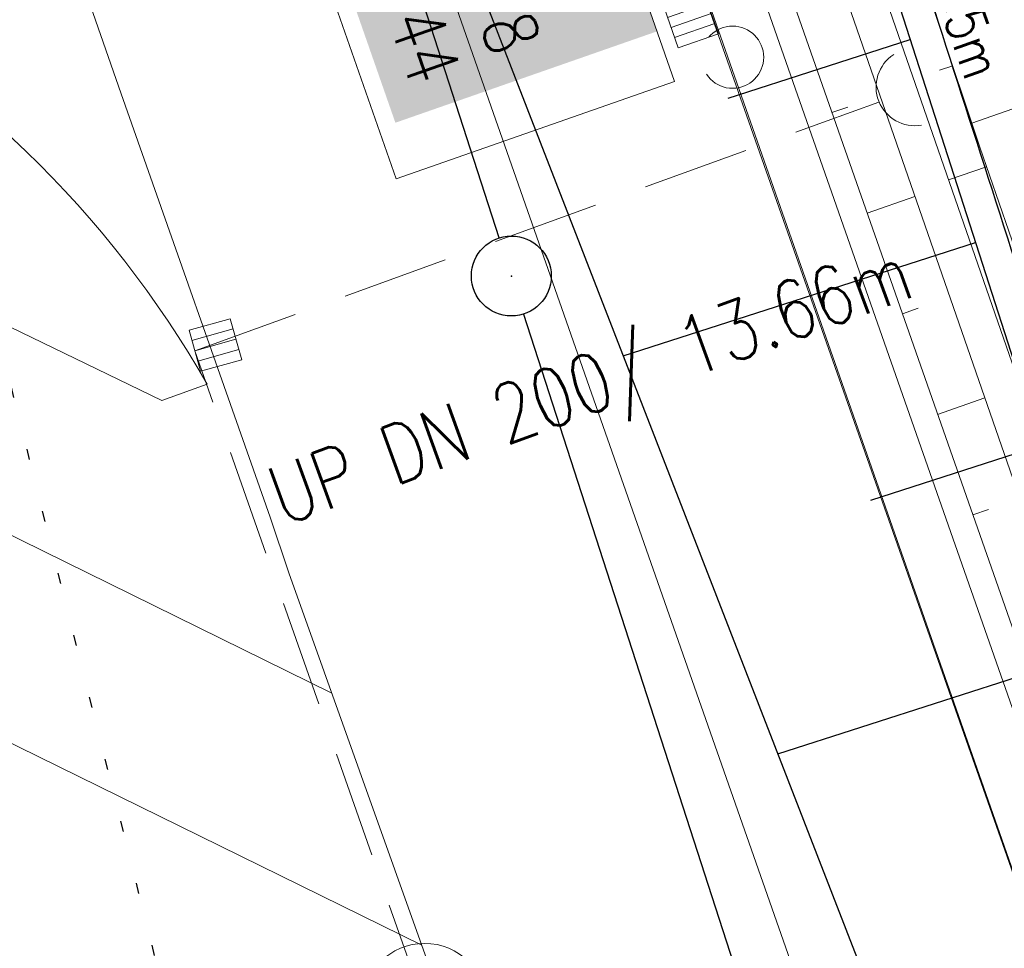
# Model space of a CAD drawing. Extents: x 446577 to 447216, y 443659 to 444842.
# Tile 98 of 177: x 446889 to 446907, y 444023 to 444041. Entities that reach past the tile are written whole.
import ezdxf

# ---------------------------------------------------------------- set-up
doc = ezdxf.new("R2010")
doc.units = 0
doc.header["$LTSCALE"] = 2
doc.header["$MEASUREMENT"] = 0
for name, pattern in [('AUSGEZOGEN', [0]), ('GESTRICH-X2', [1.5, 1, -0.5]), ('PUNKTX2_STR', [0.6, 0.1, -0.5])]:
    doc.linetypes.add(name, pattern=pattern)
doc.layers.get('0').update_dxf_attribs({"linetype": 'AUSGEZOGEN'})
for name, color, linetype in [('204-GRENZL-BAB', 7, 'AUSGEZOGEN'), ('204-GRENZP-BAB', 7, 'AUSGEZOGEN'), ('Beschriftung', 7, 'CONTINUOUS'), ('BOESCHG', 250, 'AUSGEZOGEN'), ('FBRTOP', 250, 'AUSGEZOGEN'), ('GLOBAL', 7, 'CONTINUOUS'), ('Hintergrund', 7, 'CONTINUOUS'), ('Hintergrundplan', 7, 'CONTINUOUS'), ('Ingenieurbauwerke', 15, 'CONTINUOUS'), ('KANAL', 7, 'GESTRICH-X2'), ('Rinne', 200, 'CONTINUOUS'), ('STRASSE', 250, 'AUSGEZOGEN')]:
    doc.layers.add(name, color=color, linetype=linetype)
doc.styles.add('11', font='txt_____.ttf', dxfattribs={"width": 0.8, "height": 1})
doc.styles.add('6', font='txt_____.ttf', dxfattribs={"width": 0.8, "height": 1})
doc.styles.add('8', font='txt_____.ttf', dxfattribs={"width": 0.8, "height": 1})

# ---------------------------------------------------------------- blocks, each defined once
blk = doc.blocks.new('GST')
at = {"color": 0}
blk.add_circle((0, 0), 0.75, dxfattribs=at)
blk.add_point((0, 0), dxfattribs=at)
blk = doc.blocks.new('Schacht')
at = {"color": 18, "lineweight": 9, "true_color": 0x000000}
blk.add_circle((0, 0), 0.779, dxfattribs=at)
blk = doc.blocks.new('SK-quadrat Rand')
at = {"color": 18, "lineweight": 9, "true_color": 0x000000}
for p, q in [((-0.4, 0.8), (-0.4, 0)), ((-0.4, 0.8), (0.4, 0.8)), ((-0.2, 0.8), (-0.2, 0)), ((0, 0.8), (0, 0)), ((0.2, 0.8), (0.2, 0)), ((0.4, 0.8), (0.4, 0)), ((-0.4, 0), (0.4, 0))]:
    blk.add_line(p, q, dxfattribs=at)
blk = doc.blocks.new('Ein-_Auslauf')
at = {"color": 18, "lineweight": 9, "true_color": 0x000000}
blk.add_lwpolyline([(-0.700676, -0.583948, -0.816874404), (0.724419, -0.589597)], format="xyb", dxfattribs=at)

msp = doc.modelspace()

# ---------------------------------------------------------------- linework, layer by layer
at = {"layer": '204-GRENZL-BAB', "flags": 128}
for points in [[(446897.54, 444036.664), (446875.781, 444103.956)], [(446898.001, 444035.236), (446928.09, 443942.184)]]:
    msp.add_lwpolyline(points, dxfattribs=at)
at = {"layer": 'Beschriftung', "color": 18, "lineweight": 9, "true_color": 0x000000}
msp.add_lwpolyline([(446897.596, 444048.865), (446900.833, 444039.597), (446895.61, 444037.772), (446892.372, 444047.04), (446897.596, 444048.865)], close=True, dxfattribs=at)
at = {"layer": 'BOESCHG'}
for p, q in [((446901.835, 444039.287), (446905.254, 444040.388)), ((446905.253, 444040.387), (446905.254, 444040.388)), ((446899.868, 444034.452), (446906.479, 444036.58)), ((446906.478, 444036.579), (446906.479, 444036.58)), ((446904.512, 444031.744), (446907.705, 444032.772)), ((446902.77, 444026.981), (446908.931, 444028.965))]:
    msp.add_line(p, q, dxfattribs=at)
msp.add_lwpolyline([(446899.124, 444059.425), (446912.069, 444019.214), (446968.069, 443858.09)], dxfattribs=at)
at = {"layer": 'BOESCHG', "flags": 128}
msp.add_lwpolyline([(446896.132, 444044.07), (446906.519, 444017.329)], dxfattribs=at)
msp.add_lwpolyline([(446872.344, 444036.574, 0.023811), (446874.463, 444032.474, 0.100765), (446875.193, 444031.65, 0.016093), (446880.743, 444027.752, -0.00796), (446892.087, 444020.055, -0.005009), (446897.634, 444016.078, -0.00344), (446905.613, 444010.15)], format="xyb", dxfattribs=at)
at = {"layer": 'FBRTOP', "color": 0, "const_width": 0.5}
for points in [[(446900.98, 444066.64, 0.001569), (446904.679, 444054.626, 0.001572), (446908.562, 444042.288, 0.001661), (446912.313, 444030.636, 0.001473), (446916.976, 444016.455, 0.002148), (446920.244, 444006.753, 0.000639), (446924.384, 443994.686, 0.001194), (446926.622, 443988.238, 0.000004), (446928.252, 443983.582, 0.00003), (446928.459, 443982.988, 0.000003), (446932.589, 443971.189, -0.000018), (446936.719, 443959.39, -0.000007), (446940.848, 443947.592, 0.000013), (446944.977, 443935.794, 0.000013), (446949.106, 443923.995, -0.000019), (446953.236, 443912.197, -0.000006), (446957.365, 443900.399, 0.000004), (446961.494, 443888.601, 0.000002), (446973.881, 443853.206, 0.000002), (446986.269, 443817.81, 0.000004), (446998.657, 443782.416, -0.000006), (447011.045, 443747.021, -0.000001), (447016.033, 443732.768, 0.000003)], [(446931.413, 444062.95, 0.001572), (446935.242, 444050.785, 0.00166), (446938.941, 444039.294, 0.001474), (446943.541, 444025.305, 0.002147), (446946.768, 444015.725, 0.00064), (446950.859, 444003.802, 0.001194), (446953.074, 443997.422, 0.000004), (446954.683, 443992.821, 0.00003), (446954.889, 443992.234, 0.000003), (446959.018, 443980.437, -0.000018), (446963.147, 443968.64, -0.000007), (446967.276, 443956.841, 0.000013), (446971.405, 443945.042, 0.000013), (446975.535, 443933.245, -0.000019), (446979.664, 443921.447, -0.000006), (446983.793, 443909.648, 0.000004), (446987.922, 443897.849, 0.000002), (447000.31, 443862.454, 0.000002), (447012.697, 443827.06, 0.000004), (447025.085, 443791.665, -0.000006), (447037.473, 443756.271, 0), (447039.084, 443751.668, 0.000003)], [(446866.566, 444271.777, 0.002691), (446871.765, 444245.898, 0.003085), (446877.214, 444220.305, 0.003296), (446882.62, 444196.418, 0.003493), (446888.335, 444172.666, 0.003551), (446894.287, 444149.378, 0.002848), (446900.319, 444126.973, 0.002558), (446907.306, 444102.1, 0.002824), (446915.542, 444073.946, 0.003985), (446921.651, 444054.071, 0.002928), (446930.243, 444027.436, 0.003935), (446936.907, 444007.707, 0.000126), (446946.647, 443979.626, 0.000195), (446952.953, 443961.485, 0.000026), (446968.558, 443916.655, 0.000443), (446969.471, 443914.039, 0.00013), (446975.672, 443896.342, -0.000082), (446985.547, 443868.172, -0.00001), (446990.142, 443855.056, -0.000011), (446994.25, 443843.328, -0.000533)]]:
    msp.add_lwpolyline(points, format="xyb", dxfattribs=at)
at = {"layer": 'FBRTOP', "color": 0}
msp.add_lwpolyline([(446906.283, 444163.064, 0.003557), (446913.219, 444136.335, 0.004717), (446918.783, 444116.265, 0.000024), (446923.206, 444100.879, 0.003676), (446923.236, 444100.778, 0.000171), (446925.25, 444094.15, 0.000048), (446932.443, 444070.518, 0.000065), (446938.908, 444049.294, 0.003486), (446939.03, 444048.902, 0.003745), (446939.222, 444048.317, 0.000068), (446950.069, 444016.112, 0.000011), (446956.461, 443997.144, 0.001698), (446956.504, 443997.019, 0.000349), (446956.714, 443996.41, 0.000013), (446962.54, 443979.58, 0.000005), (446967.365, 443965.643, 0.00002), (446968.622, 443962.013, 0.001124), (446976.568, 443939.234, -0.000442), (446996.834, 443881.391), (447012.742, 443835.838, 0.000388), (447024.088, 443803.43, 0.00025), (447041.743, 443753.205)], format="xyb", dxfattribs=at)
at = {"layer": 'FBRTOP', "flags": 128}
msp.add_lwpolyline([(446875.713, 444144.706, 0.001523), (446879.949, 444128.656, 0.003013), (446882.164, 444120.56, 0.000031), (446888.73, 444097.125, 0.001239), (446888.894, 444096.546, 0.001309), (446893.444, 444080.771, 0.002539), (446895.852, 444072.658, 0.000684), (446897.901, 444065.915, 0.000889), (446899.491, 444060.739, 0.00048), (446902.026, 444052.568, 0.001031), (446903.218, 444048.767, 0.000697), (446904.702, 444044.09, 0.000452), (446907.006, 444036.889, 0.000479), (446909.309, 444029.735, 0.000743), (446910.806, 444025.125, 0.001103), (446912.28, 444020.642, 0.000672), (446914.724, 444013.295, 0.0007), (446914.781, 444013.124, 0.00001), (446918.671, 444001.593, 0.001929), (446920.043, 443997.576, 0.000979), (446922.792, 443989.681)], format="xyb", dxfattribs=at)
at = {"layer": 'GLOBAL', "color": 92, "lineweight": 9, "true_color": 0x00b400}
msp.add_polyline3d([(446912.8, 444008.749, 451.406), (446901.503, 444040.908, 0), (446897.463, 444052.39, 451.048), (446893.447, 444063.875, 450.955), (446889.742, 444074.469, 450.876), (446885.762, 444085.847, 450.797), (446881.998, 444096.557, 450.709), (446877.858, 444108.332, 450.639), (446872.219, 444141.704, 451.449)], dxfattribs=at)
at = {"layer": 'Hintergrund', "color": 254, "lineweight": 18, "true_color": 0xcccccc}
for p, q in [((446910.577, 444040.274), (446906.409, 444038.821)), ((446906.051, 444039.896), (446905.805, 444039.814)), ((446871.329, 444039.481), (446894.401, 444028.123)), ((446903.783, 444039.016), (446904.084, 444039.121)), ((446906.687, 444038), (446905.973, 444037.753)), ((446904.445, 444037.129), (446905.34, 444037.442)), ((446905.106, 444035.241), (446905.402, 444035.345)), ((446872.982, 444034.766), (446896.089, 444023.391)), ((446891.213, 444033.611), (446892.063, 444033.919)), ((446905.767, 444033.354), (446906.651, 444033.663)), ((446906.428, 444031.466), (446906.721, 444031.569))]:
    msp.add_line(p, q, dxfattribs=at)
for points in [[(446867.274, 444132.084, -0.42086), (446867.043, 444132.744), (446867.497, 444132.903, -0.401798), (446874.705, 444129.638, -0.019269), (446874.853, 444129.223), (446878.192, 444118.472), (446879.715, 444113.714), (446881.286, 444108.974), (446882.904, 444104.248), (446920.596, 443995.602), (446933.706, 443957.811), (446935.345, 443953.087), (446936.988, 443948.366), (446938.635, 443943.645), (446940.284, 443938.926), (446941.937, 443934.207), (446943.594, 443929.489), (446948.161, 443916.488, -0.068029), (446949.285, 443910.995, -0.048999), (446949.156, 443906.949, 0.113451), (446950.075, 443897.933), (446950.34, 443897.216)], [(446864.333, 444132.943, -0.019083), (446866.005, 444128.696), (446943.334, 443907.985)], [(446864.333, 444132.943, 0.213062), (446867.953, 444129.652, -0.23303), (446871.74, 444125.937), (446944.483, 443918.313, -0.227664), (446943.909, 443913.149, 0.227694), (446943.334, 443907.985)], [(446949.684, 443896.973), (446949.415, 443897.698, -0.113568), (446948.462, 443907.04, 0.117419), (446947.5, 443916.256), (446942.934, 443929.257), (446941.277, 443933.975), (446939.623, 443938.694), (446937.974, 443943.414), (446936.327, 443948.135), (446934.684, 443952.857), (446933.045, 443957.581), (446919.935, 443995.372), (446882.242, 444104.02), (446880.623, 444108.75), (446879.05, 444113.497), (446877.525, 444118.261), (446874.185, 444129.016, 0.424353), (446867.763, 444132.254), (446867.274, 444132.084)], [(446948.662, 443896.628), (446948.151, 443898.102, -0.118953), (446947.279, 443907.925, 0.125853), (446946.474, 443917.168), (446872.171, 444129.243, 0.414457), (446868.341, 444131.082, -0.054822), (446867.986, 444131.017, -0.20187), (446866.774, 444131.428)], [(446892.061, 444033.918, 0.144445), (446884.173, 444041.521), (446870.95, 444047.876), (446870.007, 444047.54)], [(446870.008, 444047.539, 0.142623), (446878.194, 444039.921), (446891.213, 444033.611)]]:
    msp.add_lwpolyline(points, format="xyb", dxfattribs=at)
for points in [[(446869.36, 444128.976), (446872.216, 444127.602), (446945.933, 443917.2), (446944.246, 443913.768)], [(446888.025, 444095.449), (446889.62, 444090.71), (446891.213, 444085.971), (446892.805, 444081.23), (446894.394, 444076.489), (446895.929, 444071.729), (446897.463, 444066.968), (446898.997, 444062.207), (446900.52, 444057.443), (446902.018, 444052.67), (446903.303, 444047.822), (446904.979, 444043.111), (446906.56, 444038.367), (446908.19, 444033.641), (446909.782, 444028.9), (446911.553, 444024.223), (446911.881, 444023.201), (446921.362, 443995.872), (446934.472, 443958.081)], [(446890.451, 444039.367), (446893.243, 444031.426), (446893.595, 444030.383)], [(446893.595, 444030.383), (446900.222, 444011.805), (446910.293, 443982.659), (446915.585, 443967.423), (446921.785, 443949.777), (446923.284, 443945.443), (446927.739, 443932.771), (446934.523, 443913.33), (446934.954, 443912.099)]]:
    msp.add_lwpolyline(points, dxfattribs=at)
at = {"layer": 'Hintergrundplan', "color": 254, "lineweight": 18, "true_color": 0xcccccc}
for p, q in [((446865.631, 444110.414), (446890.451, 444039.367)), ((446910.577, 444040.274), (446906.409, 444038.821)), ((446906.051, 444039.896), (446905.805, 444039.814)), ((446871.329, 444039.481), (446894.401, 444028.123)), ((446903.783, 444039.016), (446904.084, 444039.121)), ((446906.687, 444038), (446905.973, 444037.753)), ((446904.445, 444037.129), (446905.34, 444037.442)), ((446905.106, 444035.241), (446905.402, 444035.345)), ((446872.982, 444034.766), (446896.089, 444023.391)), ((446891.213, 444033.611), (446892.063, 444033.919)), ((446905.767, 444033.354), (446906.651, 444033.663)), ((446906.428, 444031.466), (446906.721, 444031.569))]:
    msp.add_line(p, q, dxfattribs=at)
for points in [[(446867.274, 444132.084, -0.42086), (446867.043, 444132.744), (446867.497, 444132.903, -0.401798), (446874.705, 444129.638, -0.019269), (446874.853, 444129.223), (446878.192, 444118.472), (446879.715, 444113.714), (446881.286, 444108.974), (446882.904, 444104.248), (446920.596, 443995.602), (446933.706, 443957.811), (446935.345, 443953.087), (446936.988, 443948.366), (446938.635, 443943.645), (446940.284, 443938.926), (446941.937, 443934.207), (446943.594, 443929.489), (446948.161, 443916.488, -0.068029), (446949.285, 443910.995, -0.048999), (446949.156, 443906.949, 0.113451), (446950.075, 443897.933), (446950.34, 443897.216)], [(446864.333, 444132.943, -0.019083), (446866.005, 444128.696), (446943.334, 443907.985)], [(446864.333, 444132.943, 0.213062), (446867.953, 444129.652, -0.23303), (446871.74, 444125.937), (446944.483, 443918.313, -0.227664), (446943.909, 443913.149, 0.227694), (446943.334, 443907.985)], [(446949.684, 443896.973), (446949.415, 443897.698, -0.113568), (446948.462, 443907.04, 0.117419), (446947.5, 443916.256), (446942.934, 443929.257), (446941.277, 443933.975), (446939.623, 443938.694), (446937.974, 443943.414), (446936.327, 443948.135), (446934.684, 443952.857), (446933.045, 443957.581), (446919.935, 443995.372), (446882.242, 444104.02), (446880.623, 444108.75), (446879.05, 444113.497), (446877.525, 444118.261), (446874.185, 444129.016, 0.424353), (446867.763, 444132.254), (446867.274, 444132.084)], [(446948.662, 443896.628), (446948.151, 443898.102, -0.118953), (446947.279, 443907.925, 0.125853), (446946.474, 443917.168), (446872.171, 444129.243, 0.414457), (446868.341, 444131.082, -0.054822), (446867.986, 444131.017, -0.20187), (446866.774, 444131.428)], [(446892.061, 444033.918, 0.144445), (446884.173, 444041.521), (446870.95, 444047.876), (446870.007, 444047.54)], [(446870.008, 444047.539, 0.142623), (446878.194, 444039.921), (446891.213, 444033.611)]]:
    msp.add_lwpolyline(points, format="xyb", dxfattribs=at)
for points in [[(446869.36, 444128.976), (446872.216, 444127.602), (446945.933, 443917.2), (446944.246, 443913.768)], [(446888.025, 444095.449), (446889.62, 444090.71), (446891.213, 444085.971), (446892.805, 444081.23), (446894.394, 444076.489), (446895.929, 444071.729), (446897.463, 444066.968), (446898.997, 444062.207), (446900.52, 444057.443), (446902.018, 444052.67), (446903.303, 444047.822), (446904.979, 444043.111), (446906.56, 444038.367), (446908.19, 444033.641), (446909.782, 444028.9), (446911.553, 444024.223), (446911.881, 444023.201), (446921.362, 443995.872), (446934.472, 443958.081)], [(446890.451, 444039.367), (446893.243, 444031.426), (446893.595, 444030.383)], [(446893.595, 444030.383), (446900.222, 444011.805), (446910.293, 443982.659), (446915.585, 443967.423), (446921.785, 443949.777), (446923.284, 443945.443), (446927.739, 443932.771), (446934.523, 443913.33), (446934.954, 443912.099)]]:
    msp.add_lwpolyline(points, dxfattribs=at)
at = {"layer": 'Ingenieurbauwerke', "color": 7, "linetype": 'PUNKTX2_STR'}
msp.add_line((446877.536, 444076.921), (446894.545, 444009.407), dxfattribs=at)
at = {"layer": 'KANAL', "color": 92, "lineweight": 9, "true_color": 0x00b400}
msp.add_line((446891.832, 444034.547, 451.44), (446904.665, 444039.215, 450.546), dxfattribs=at)
msp.add_polyline3d([(446931.655, 443920.881, 452.434), (446923.888, 443943.052, 452.202), (446916.959, 443962.837, 452.032), (446909.997, 443982.685, 451.877), (446903.071, 444002.468, 451.706), (446896.142, 444022.258, 451.543), (446891.832, 444034.547, 451.44)], dxfattribs=at)
at = {"layer": 'Rinne'}
for points in [[(446904.13, 444006.851, 0.017773), (446903.572, 444008.204, 0.030888), (446903.037, 444009.211, 0.061614), (446902.296, 444010.141, 0.04984), (446901.182, 444011.033, 0.001362), (446899.41, 444012.175, 0.000274), (446890.591, 444017.82, 0.000592), (446880.988, 444023.944, -0.001117), (446875.901, 444027.196, -0.026795), (446874.298, 444028.351, -0.032127), (446873.094, 444029.456, -0.052221)], [(446872.516, 444028.902, 0.032127), (446873.796, 444027.728, 0.026795), (446875.469, 444026.522, 0.001117), (446880.558, 444023.269, -0.000592), (446890.161, 444017.146, -0.000274), (446898.978, 444011.501, -0.001362), (446900.746, 444010.361, -0.04984), (446901.736, 444009.569, -0.061614), (446902.355, 444008.793, -0.030888), (446902.843, 444007.873, -0.020419), (446903.452, 444006.376, -0.002366), (446905.776, 443999.808, -0.000884), (446911.886, 443982.18, -0.00034), (446917.541, 443965.733, 0.000148), (446929.809, 443930.011, 0.002707)]]:
    msp.add_lwpolyline(points, format="xyb", dxfattribs=at)
at = {"layer": 'STRASSE'}
for points in [[(446974.769, 444017.152, 0), (446964.047, 444047.919, 0.004084), (446944.72, 444101.953, -0.039131)], [(447043.661, 443874.317, 0.00065), (447041.176, 443881.432, 0.001872), (447040.301, 443883.897, 0.056151), (447039.637, 443885.247, 0.027107), (447037.823, 443887.77, 0.023122), (447036.129, 443889.687, 0.039357), (447035, 443890.681, 0.016729), (447033.458, 443891.758, 0.021771), (447032.213, 443892.493, 0.00424), (447031.256, 443892.992, 0.001159), (447027.738, 443894.78, 0.012233), (447021.582, 443897.704, -0.012648), (447015.63, 443900.536, -0.04443), (447012.536, 443902.469, -0.040823), (447009.574, 443905.112, -0.048131), (447006.927, 443908.492, -0.056635), (447005.322, 443911.773, -0.000988), (447002.382, 443920.089, -0.000382), (446994.841, 443941.603, -0.000001), (446989.039, 443958.198, -0.000032)], [(447068.931, 443945.908, 0.000002), (447074.525, 443910.767, 0.000014)], [(447049.189, 444050.771, 0.000203), (447055.063, 444013.845, 0.000415), (447057.959, 443995.782, 0.000007), (447066.417, 443943.312, -0.000072), (447067.235, 443938.233, -0.000506), (447069.899, 443921.568, 0.000383), (447073.414, 443899.55, 0.002551), (447074.205, 443894.777, 0.000503), (447078.363, 443870.591, 0.006787)], [(446857.661, 444029.427, 0.000136), (446871.48, 443989.559, 0.000951)]]:
    msp.add_lwpolyline(points, format="xyb", dxfattribs=at)

# ---------------------------------------------------------------- block references
at = {"layer": '204-GRENZP-BAB', "rotation": 278.0670990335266}
msp.add_blockref('GST', (446897.77, 444035.95), dxfattribs=at)
at = {"layer": 'KANAL'}
for name, p, rotation in [('SK-quadrat Rand', (446901.522, 444040.875), 109.2490081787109), ('Ein-_Auslauf', (446904.665, 444039.215), 111.8014068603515), ('SK-quadrat Rand', (446891.832, 444034.547), 285.7599014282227)]:
    msp.add_blockref(name, p, dxfattribs=dict(at, rotation=rotation))
at = {"layer": 'KANAL', "xscale": 0.75, "yscale": 0.75}
msp.add_blockref('Schacht', (446901.92, 444040.056), dxfattribs=at)
at = {"layer": 'KANAL', "xscale": 1.5, "yscale": 1.5, "rotation": 109.2965515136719}
msp.add_blockref('Schacht', (446896.142, 444022.258), dxfattribs=at)

# ---------------------------------------------------------------- texts
at = {"layer": 'Beschriftung', "color": 18, "true_color": 0x000000, "insert": (446897.289, 444048.228), "char_height": 1, "attachment_point": 1, "rotation": 289.2551, "line_spacing_factor": 0.959981, "style": '8', "bg_fill": 1, "box_fill_scale": 1.5, "bg_fill_color": 256, "bg_fill_true_color": 11599800, "bg_fill_transparency": 0}
msp.add_mtext('SE12^JR 446924.978^JH 543944.344', dxfattribs=at)
at = {"layer": 'Beschriftung', "color": 92, "true_color": 0x00b400, "insert": (446893.105, 444032.285), "char_height": 1.1, "attachment_point": 1, "rotation": 19.9888, "line_spacing_factor": 0.959981, "style": '6'}
msp.add_mtext('UP DN 200/ 13.66m', dxfattribs=at)
at = {"layer": 'KANAL', "color": 18, "true_color": 0x000000, "insert": (446905.816, 444043.228), "char_height": 0.75, "attachment_point": 1, "rotation": 289.3525, "line_spacing_factor": 0.959981, "style": '11'}
msp.add_mtext('450.55m', dxfattribs=at)

doc.saveas('drawing.dxf')
